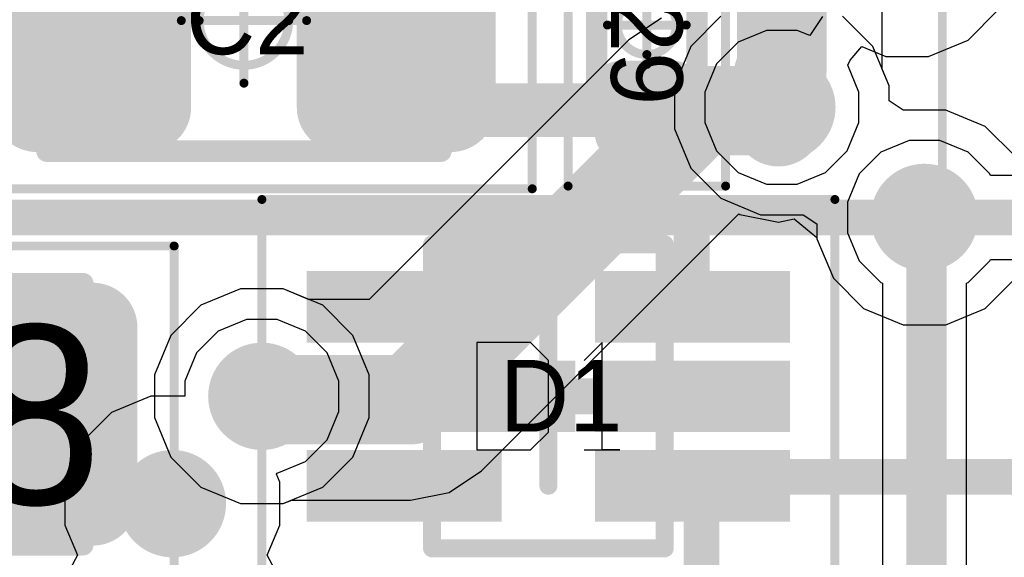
# Model space of a CAD drawing. Header units: millimetres. Extents: x -0.08 to 3.17, y -0.08 to 4.88.
# Tile 251 of 256: x 2.47 to 2.68, y 2.87 to 2.98. Entities that reach past the tile are written whole.
import ezdxf

# ---------------------------------------------------------------- set-up
doc = ezdxf.new("R2010")
doc.units = ezdxf.units.MM
doc.header["$MEASUREMENT"] = 0
for name, color, linetype in [('BottomLayer', 5, 'Continuous'), ('Mechanical13', 56, 'Continuous'), ('Mechanical15', 56, 'Continuous'), ('Mechanical2', 216, 'Continuous'), ('Mechanical7', 56, 'Continuous'), ('MidLayer1', 16, 'Continuous'), ('MidLayer2', 76, 'Continuous'), ('MultiLayer', 9, 'Continuous'), ('TopLayer', 1, 'Continuous'), ('TopPaste', 8, 'Continuous'), ('TopSolder', 216, 'Continuous'), ('ViaHoleLayer', 16, 'Continuous')]:
    doc.layers.add(name, color=color, linetype=linetype)

# ---------------------------------------------------------------- blocks, each defined once
blk = doc.blocks.new('CAP_0805_447')
at = {"layer": 'Mechanical13', "const_width": 0.00472}
for points in [[(0.04331, 0.02874), (-0.04331, 0.02874)], [(-0.04331, 0.02874), (-0.04331, -0.02874)], [(0.04331, 0.02874), (0.04331, -0.02874)], [(0.04331, -0.02874), (-0.04331, -0.02874)]]:
    blk.add_lwpolyline(points, dxfattribs=at)
at = {"layer": 'Mechanical13', "const_width": 0.00236}
for points in [[(-0.04449, 0.02874, 1), (-0.04213, 0.02874, 1)], [(-0.04449, 0.02874, 1), (-0.04213, 0.02874, 1)], [(0.04213, 0.02874, 1), (0.04449, 0.02874, 1)], [(0.04213, 0.02874, 1), (0.04449, 0.02874, 1)], [(-0.04449, -0.02874, 1), (-0.04213, -0.02874, 1)], [(-0.04449, -0.02874, 1), (-0.04213, -0.02874, 1)], [(0.04213, -0.02874, 1), (0.04449, -0.02874, 1)], [(0.04213, -0.02874, 1), (0.04449, -0.02874, 1)]]:
    blk.add_lwpolyline(points, format="xyb", close=True, dxfattribs=at)
at = {"layer": 'Mechanical15', "const_width": 0.00197}
for points in [[(0.06339, 0.03701), (-0.06339, 0.03701)], [(-0.06339, 0.03701), (-0.06339, -0.03701)], [(0.06339, 0.03701), (0.06339, -0.03701)], [(0, 0.01378), (0, -0.01378)], [(0.01378, 0), (-0.01378, 0)], [(0.06339, -0.03701), (-0.06339, -0.03701)]]:
    blk.add_lwpolyline(points, dxfattribs=at)
at = {"layer": 'Mechanical15'}
for points, const_width in [([(-0.06388, 0.03701, 1), (-0.06289, 0.03701, 1)], 0.000984), ([(-0.06388, 0.03701, 1), (-0.06289, 0.03701, 1)], 0.000984), ([(0.06289, 0.03701, 1), (0.06388, 0.03701, 1)], 0.000984), ([(0.06289, 0.03701, 1), (0.06388, 0.03701, 1)], 0.000984), ([(-0.00049, 0.01378, 1), (0.00049, 0.01378, 1)], 0.000984), ([(0.00984, 0, 1), (-0.00984, 0, 1)], 0.00197), ([(-0.01427, 0, 1), (-0.01329, 0, 1)], 0.000984), ([(-0.01033, 0, 1), (-0.00935, 0, 1)], 0.000984), ([(0.00935, 0, 1), (0.01033, 0, 1)], 0.000984), ([(0.01329, 0, 1), (0.01427, 0, 1)], 0.000984), ([(-0.00049, -0.01378, 1), (0.00049, -0.01378, 1)], 0.000984), ([(-0.06388, -0.03701, 1), (-0.06289, -0.03701, 1)], 0.000984), ([(-0.06388, -0.03701, 1), (-0.06289, -0.03701, 1)], 0.000984), ([(0.06289, -0.03701, 1), (0.06388, -0.03701, 1)], 0.000984), ([(0.06289, -0.03701, 1), (0.06388, -0.03701, 1)], 0.000984)]:
    blk.add_lwpolyline(points, format="xyb", close=True, dxfattribs=dict(at, const_width=const_width))
at = {"layer": 'TopLayer', "const_width": 0.00983}
for points in [[(-0.0504, 0.0191, 1), (-0.04057, 0.0191, 1)], [(-0.02636, 0.0191, 1), (-0.01653, 0.0191, 1)], [(0.01653, 0.0191, 1), (0.02636, 0.0191, 1)], [(0.04057, 0.0191, 1), (0.0504, 0.0191, 1)], [(-0.0504, -0.0191, 1), (-0.04057, -0.0191, 1)], [(-0.02636, -0.0191, 1), (-0.01653, -0.0191, 1)], [(0.01653, -0.0191, 1), (0.02636, -0.0191, 1)], [(0.04057, -0.0191, 1), (0.0504, -0.0191, 1)]]:
    blk.add_lwpolyline(points, format="xyb", close=True, dxfattribs=at)
at = {"layer": 'TopLayer'}
for points in [[(-0.02145, 0.02894), (-0.04548, 0.02894), (-0.02145, -0.02894), (-0.04548, -0.02894)], [(0.02145, -0.02894), (0.04548, -0.02894), (0.02145, 0.02894), (0.04548, 0.02894)], [(-0.01161, 0.0191), (-0.05532, 0.0191), (-0.01161, -0.0191), (-0.05532, -0.0191)], [(0.01161, -0.0191), (0.05531, -0.0191), (0.01161, 0.0191), (0.05531, 0.0191)]]:
    blk.add_solid(points, dxfattribs=at)
at = {"layer": 'TopPaste', "const_width": 0.00983}
for points in [[(-0.0504, 0.0191, 1), (-0.04057, 0.0191, 1)], [(-0.02636, 0.0191, 1), (-0.01653, 0.0191, 1)], [(0.01653, 0.0191, 1), (0.02636, 0.0191, 1)], [(0.04057, 0.0191, 1), (0.0504, 0.0191, 1)], [(-0.0504, -0.0191, 1), (-0.04057, -0.0191, 1)], [(-0.02636, -0.0191, 1), (-0.01653, -0.0191, 1)], [(0.01653, -0.0191, 1), (0.02636, -0.0191, 1)], [(0.04057, -0.0191, 1), (0.0504, -0.0191, 1)]]:
    blk.add_lwpolyline(points, format="xyb", close=True, dxfattribs=at)
at = {"layer": 'TopPaste'}
for points in [[(-0.02145, 0.02894), (-0.04548, 0.02894), (-0.02145, -0.02894), (-0.04548, -0.02894)], [(0.02145, -0.02894), (0.04548, -0.02894), (0.02145, 0.02894), (0.04548, 0.02894)], [(-0.01161, 0.0191), (-0.05532, 0.0191), (-0.01161, -0.0191), (-0.05532, -0.0191)], [(0.01161, -0.0191), (0.05531, -0.0191), (0.01161, 0.0191), (0.05531, 0.0191)]]:
    blk.add_solid(points, dxfattribs=at)
at = {"layer": 'TopSolder', "const_width": 0.00983}
for points in [[(-0.0504, 0.0191, 1), (-0.04057, 0.0191, 1)], [(-0.02636, 0.0191, 1), (-0.01653, 0.0191, 1)], [(0.01653, 0.0191, 1), (0.02636, 0.0191, 1)], [(0.04057, 0.0191, 1), (0.0504, 0.0191, 1)], [(-0.0504, -0.0191, 1), (-0.04057, -0.0191, 1)], [(-0.02636, -0.0191, 1), (-0.01653, -0.0191, 1)], [(0.01653, -0.0191, 1), (0.02636, -0.0191, 1)], [(0.04057, -0.0191, 1), (0.0504, -0.0191, 1)]]:
    blk.add_lwpolyline(points, format="xyb", close=True, dxfattribs=at)
at = {"layer": 'TopSolder'}
for points in [[(-0.02145, 0.02894), (-0.04548, 0.02894), (-0.02145, -0.02894), (-0.04548, -0.02894)], [(0.02145, -0.02894), (0.04548, -0.02894), (0.02145, 0.02894), (0.04548, 0.02894)], [(-0.01161, 0.0191), (-0.05532, 0.0191), (-0.01161, -0.0191), (-0.05532, -0.0191)], [(0.01161, -0.0191), (0.05531, -0.0191), (0.01161, 0.0191), (0.05531, 0.0191)]]:
    blk.add_solid(points, dxfattribs=at)
blk = doc.blocks.new('12401598E4_2A_469')
at = {"layer": 'Mechanical15', "const_width": 0.00197}
blk.add_lwpolyline([(-0.21, 0.18504), (0.21, 0.18504)], dxfattribs=at)
blk = doc.blocks.new('SOTFL50P160X62_6N_472')
at = {"layer": 'Mechanical13', "const_width": 0.00394}
for points in [[(-0.02559, -0.03346), (-0.02559, 0.03346)], [(-0.02559, 0.03346), (0.02559, 0.03346)], [(0.02559, -0.03346), (0.02559, 0.03346)], [(-0.02559, -0.03346), (0.02559, -0.03346)]]:
    blk.add_lwpolyline(points, dxfattribs=at)
at = {"layer": 'Mechanical13', "const_width": 0.00197}
for points in [[(-0.02657, 0.03346, 1), (-0.02461, 0.03346, 1)], [(-0.02657, 0.03346, 1), (-0.02461, 0.03346, 1)], [(0.02461, 0.03346, 1), (0.02657, 0.03346, 1)], [(0.02461, 0.03346, 1), (0.02657, 0.03346, 1)], [(-0.02657, -0.03346, 1), (-0.02461, -0.03346, 1)], [(-0.02657, -0.03346, 1), (-0.02461, -0.03346, 1)], [(0.02461, -0.03346, 1), (0.02657, -0.03346, 1)], [(0.02461, -0.03346, 1), (0.02657, -0.03346, 1)]]:
    blk.add_lwpolyline(points, format="xyb", close=True, dxfattribs=at)
at = {"layer": 'Mechanical13'}
blk.add_solid([(-0.02559, 0.015), (-0.005, 0.015), (-0.02559, 0.03346), (-0.005, 0.03346)], dxfattribs=at)
at = {"layer": 'Mechanical15'}
for points, const_width in [([(-0.06299, 0.04331), (0.06299, 0.04331)], 0.00197), ([(-0.06299, -0.04331), (-0.06299, 0.04331)], 0.00197), ([(0.06299, -0.04331), (0.06299, 0.04331)], 0.00197), ([(0, -0.01969), (0, 0.01969)], 0.00394), ([(-0.01969, 0), (0.01969, 0)], 0.00394), ([(-0.06299, -0.04331), (0.06299, -0.04331)], 0.00197)]:
    blk.add_lwpolyline(points, dxfattribs=dict(at, const_width=const_width))
for points, const_width in [([(-0.06348, 0.04331, 1), (-0.0625, 0.04331, 1)], 0.000984), ([(-0.06348, 0.04331, 1), (-0.0625, 0.04331, 1)], 0.000984), ([(0.0625, 0.04331, 1), (0.06348, 0.04331, 1)], 0.000984), ([(0.0625, 0.04331, 1), (0.06348, 0.04331, 1)], 0.000984), ([(-0.00098, 0.01969, 1), (0.00098, 0.01969, 1)], 0.00197), ([(-0.02067, 0, 1), (-0.0187, 0, 1)], 0.00197), ([(0.0187, 0, 1), (0.02067, 0, 1)], 0.00197), ([(-0.00098, -0.01969, 1), (0.00098, -0.01969, 1)], 0.00197), ([(-0.06348, -0.04331, 1), (-0.0625, -0.04331, 1)], 0.000984), ([(-0.06348, -0.04331, 1), (-0.0625, -0.04331, 1)], 0.000984), ([(0.0625, -0.04331, 1), (0.06348, -0.04331, 1)], 0.000984), ([(0.0625, -0.04331, 1), (0.06348, -0.04331, 1)], 0.000984)]:
    blk.add_lwpolyline(points, format="xyb", close=True, dxfattribs=dict(at, const_width=const_width))
at = {"layer": 'Mechanical7'}
for p, q in [((-0.01574, 0.01181), (-0.01574, -0.01181)), ((-0.00394, 0.01181), (-0.01574, 0.01181)), ((0, 0.00787), (-0.00394, 0.01181)), ((0.01181, 0.01181), (0.00787, 0.00787)), ((0.01181, -0.01181), (0.01181, 0.01181)), ((0, -0.00787), (0, 0.00787)), ((-0.00394, -0.01181), (0, -0.00787)), ((-0.01574, -0.01181), (-0.00394, -0.01181)), ((0.00787, -0.01181), (0.01574, -0.01181)), ((0.01574, -0.01181), (0.01181, -0.01181))]:
    blk.add_line(p, q, dxfattribs=at)
at = {"layer": 'TopLayer'}
for points in [[(-0.0122, 0.01378), (-0.0122, 0.02559), (-0.05118, 0.01378), (-0.05118, 0.02559)], [(0.05118, 0.01378), (0.05118, 0.02559), (0.0122, 0.01378), (0.0122, 0.02559)], [(0.00394, -0.00591), (0.00394, 0.00591), (-0.05118, -0.00591), (-0.05118, 0.00591)], [(0.05118, -0.00591), (0.05118, 0.00591), (0.0122, -0.00591), (0.0122, 0.00591)], [(-0.0122, -0.02559), (-0.0122, -0.01378), (-0.05118, -0.02559), (-0.05118, -0.01378)], [(0.05118, -0.02559), (0.05118, -0.01378), (0.0122, -0.02559), (0.0122, -0.01378)]]:
    blk.add_solid(points, dxfattribs=at)
at = {"layer": 'TopPaste'}
for points in [[(-0.0122, 0.01378), (-0.0122, 0.02559), (-0.05118, 0.01378), (-0.05118, 0.02559)], [(0.05118, 0.01378), (0.05118, 0.02559), (0.0122, 0.01378), (0.0122, 0.02559)], [(0.00394, -0.00591), (0.00394, 0.00591), (-0.05118, -0.00591), (-0.05118, 0.00591)], [(0.05118, -0.00591), (0.05118, 0.00591), (0.0122, -0.00591), (0.0122, 0.00591)], [(-0.0122, -0.02559), (-0.0122, -0.01378), (-0.05118, -0.02559), (-0.05118, -0.01378)], [(0.05118, -0.02559), (0.05118, -0.01378), (0.0122, -0.02559), (0.0122, -0.01378)]]:
    blk.add_solid(points, dxfattribs=at)
at = {"layer": 'TopSolder'}
for points in [[(-0.01024, 0.01181), (-0.01024, 0.02756), (-0.05315, 0.01181), (-0.05315, 0.02756)], [(0.05315, 0.01181), (0.05315, 0.02756), (0.01024, 0.01181), (0.01024, 0.02756)], [(0.00591, -0.00787), (0.00591, 0.00787), (-0.05315, -0.00787), (-0.05315, 0.00787)], [(0.05315, -0.00787), (0.05315, 0.00787), (0.01024, -0.00787), (0.01024, 0.00787)], [(-0.01024, -0.02756), (-0.01024, -0.01181), (-0.05315, -0.02756), (-0.05315, -0.01181)], [(0.05315, -0.02756), (0.05315, -0.01181), (0.01024, -0.02756), (0.01024, -0.01181)]]:
    blk.add_solid(points, dxfattribs=at)
blk = doc.blocks.new('RES_0402_516')
at = {"layer": 'Mechanical13', "const_width": 0.00472}
for points in [[(0.02087, 0.01102), (-0.02087, 0.01102)], [(-0.02087, -0.01102), (-0.02087, 0.01102)], [(0.02087, -0.01102), (0.02087, 0.01102)], [(0.02087, -0.01102), (-0.02087, -0.01102)]]:
    blk.add_lwpolyline(points, dxfattribs=at)
at = {"layer": 'Mechanical13', "const_width": 0.00236}
for points in [[(-0.02205, 0.01102, 1), (-0.01969, 0.01102, 1)], [(-0.02205, 0.01102, 1), (-0.01969, 0.01102, 1)], [(0.01969, 0.01102, 1), (0.02205, 0.01102, 1)], [(0.01969, 0.01102, 1), (0.02205, 0.01102, 1)], [(-0.02205, -0.01102, 1), (-0.01969, -0.01102, 1)], [(-0.02205, -0.01102, 1), (-0.01969, -0.01102, 1)], [(0.01969, -0.01102, 1), (0.02205, -0.01102, 1)], [(0.01969, -0.01102, 1), (0.02205, -0.01102, 1)]]:
    blk.add_lwpolyline(points, format="xyb", close=True, dxfattribs=at)
at = {"layer": 'Mechanical15', "const_width": 0.00197}
for points in [[(0.03543, 0.01732), (-0.03543, 0.01732)], [(-0.03543, -0.01732), (-0.03543, 0.01732)], [(0.03543, -0.01732), (0.03543, 0.01732)], [(0, -0.00866), (0, 0.00866)], [(0.00866, 0), (-0.00866, 0)], [(0.03543, -0.01732), (-0.03543, -0.01732)]]:
    blk.add_lwpolyline(points, dxfattribs=at)
at = {"layer": 'Mechanical15'}
for points, const_width in [([(-0.03593, 0.01732, 1), (-0.03494, 0.01732, 1)], 0.000984), ([(-0.03593, 0.01732, 1), (-0.03494, 0.01732, 1)], 0.000984), ([(0.03494, 0.01732, 1), (0.03593, 0.01732, 1)], 0.000984), ([(0.03494, 0.01732, 1), (0.03593, 0.01732, 1)], 0.000984), ([(-0.00049, 0.00866, 1), (0.00049, 0.00866, 1)], 0.000984), ([(0.0065, 0, 1), (-0.0065, 0, 1)], 0.00197), ([(-0.00915, 0, 1), (-0.00817, 0, 1)], 0.000984), ([(-0.00699, 0, 1), (-0.006, 0, 1)], 0.000984), ([(0.006, 0, 1), (0.00699, 0, 1)], 0.000984), ([(0.00817, 0, 1), (0.00915, 0, 1)], 0.000984), ([(-0.00049, -0.00866, 1), (0.00049, -0.00866, 1)], 0.000984), ([(-0.03593, -0.01732, 1), (-0.03494, -0.01732, 1)], 0.000984), ([(-0.03593, -0.01732, 1), (-0.03494, -0.01732, 1)], 0.000984), ([(0.03494, -0.01732, 1), (0.03593, -0.01732, 1)], 0.000984), ([(0.03494, -0.01732, 1), (0.03593, -0.01732, 1)], 0.000984)]:
    blk.add_lwpolyline(points, format="xyb", close=True, dxfattribs=dict(at, const_width=const_width))
at = {"layer": 'TopLayer', "const_width": 0.00552}
for points in [[(-0.02677, 0.0059, 1), (-0.02125, 0.0059, 1)], [(-0.01616, 0.0059, 1), (-0.01064, 0.0059, 1)], [(0.01063, 0.0059, 1), (0.01616, 0.0059, 1)], [(0.02125, 0.0059, 1), (0.02677, 0.0059, 1)], [(-0.02677, -0.0059, 1), (-0.02125, -0.0059, 1)], [(-0.01616, -0.0059, 1), (-0.01064, -0.0059, 1)], [(0.01063, -0.0059, 1), (0.01616, -0.0059, 1)], [(0.02125, -0.0059, 1), (0.02677, -0.0059, 1)]]:
    blk.add_lwpolyline(points, format="xyb", close=True, dxfattribs=at)
at = {"layer": 'TopLayer'}
for points in [[(-0.0134, 0.01142), (-0.02401, 0.01142), (-0.0134, -0.01142), (-0.02401, -0.01142)], [(0.0134, -0.01142), (0.02401, -0.01142), (0.0134, 0.01142), (0.02401, 0.01142)], [(-0.00787, 0.0059), (-0.02953, 0.0059), (-0.00787, -0.0059), (-0.02953, -0.0059)], [(0.00787, -0.0059), (0.02953, -0.0059), (0.00787, 0.0059), (0.02953, 0.0059)]]:
    blk.add_solid(points, dxfattribs=at)
at = {"layer": 'TopPaste', "const_width": 0.00552}
for points in [[(-0.02677, 0.0059, 1), (-0.02125, 0.0059, 1)], [(-0.01616, 0.0059, 1), (-0.01064, 0.0059, 1)], [(0.01063, 0.0059, 1), (0.01616, 0.0059, 1)], [(0.02125, 0.0059, 1), (0.02677, 0.0059, 1)], [(-0.02677, -0.0059, 1), (-0.02125, -0.0059, 1)], [(-0.01616, -0.0059, 1), (-0.01064, -0.0059, 1)], [(0.01063, -0.0059, 1), (0.01616, -0.0059, 1)], [(0.02125, -0.0059, 1), (0.02677, -0.0059, 1)]]:
    blk.add_lwpolyline(points, format="xyb", close=True, dxfattribs=at)
at = {"layer": 'TopPaste'}
for points in [[(-0.0134, 0.01142), (-0.02401, 0.01142), (-0.0134, -0.01142), (-0.02401, -0.01142)], [(0.0134, -0.01142), (0.02401, -0.01142), (0.0134, 0.01142), (0.02401, 0.01142)], [(-0.00787, 0.0059), (-0.02953, 0.0059), (-0.00787, -0.0059), (-0.02953, -0.0059)], [(0.00787, -0.0059), (0.02953, -0.0059), (0.00787, 0.0059), (0.02953, 0.0059)]]:
    blk.add_solid(points, dxfattribs=at)
at = {"layer": 'TopSolder', "const_width": 0.00552}
for points in [[(-0.02677, 0.0059, 1), (-0.02125, 0.0059, 1)], [(-0.01616, 0.0059, 1), (-0.01064, 0.0059, 1)], [(0.01063, 0.0059, 1), (0.01616, 0.0059, 1)], [(0.02125, 0.0059, 1), (0.02677, 0.0059, 1)], [(-0.02677, -0.0059, 1), (-0.02125, -0.0059, 1)], [(-0.01616, -0.0059, 1), (-0.01064, -0.0059, 1)], [(0.01063, -0.0059, 1), (0.01616, -0.0059, 1)], [(0.02125, -0.0059, 1), (0.02677, -0.0059, 1)]]:
    blk.add_lwpolyline(points, format="xyb", close=True, dxfattribs=at)
at = {"layer": 'TopSolder'}
for points in [[(-0.0134, 0.01142), (-0.02401, 0.01142), (-0.0134, -0.01142), (-0.02401, -0.01142)], [(0.0134, -0.01142), (0.02401, -0.01142), (0.0134, 0.01142), (0.02401, 0.01142)], [(-0.00787, 0.0059), (-0.02953, 0.0059), (-0.00787, -0.0059), (-0.02953, -0.0059)], [(0.00787, -0.0059), (0.02953, -0.0059), (0.00787, 0.0059), (0.02953, 0.0059)]]:
    blk.add_solid(points, dxfattribs=at)
blk = doc.blocks.new('CAP_0805_531')
at = {"layer": 'Mechanical13', "const_width": 0.00472}
for points in [[(-0.04331, 0.02874), (0.04331, 0.02874)], [(-0.04331, -0.02874), (-0.04331, 0.02874)], [(0.04331, -0.02874), (0.04331, 0.02874)], [(-0.04331, -0.02874), (0.04331, -0.02874)]]:
    blk.add_lwpolyline(points, dxfattribs=at)
at = {"layer": 'Mechanical13', "const_width": 0.00236}
for points in [[(-0.04449, 0.02874, 1), (-0.04213, 0.02874, 1)], [(-0.04449, 0.02874, 1), (-0.04213, 0.02874, 1)], [(0.04213, 0.02874, 1), (0.04449, 0.02874, 1)], [(0.04213, 0.02874, 1), (0.04449, 0.02874, 1)], [(-0.04449, -0.02874, 1), (-0.04213, -0.02874, 1)], [(-0.04449, -0.02874, 1), (-0.04213, -0.02874, 1)], [(0.04213, -0.02874, 1), (0.04449, -0.02874, 1)], [(0.04213, -0.02874, 1), (0.04449, -0.02874, 1)]]:
    blk.add_lwpolyline(points, format="xyb", close=True, dxfattribs=at)
at = {"layer": 'Mechanical15', "const_width": 0.00197}
for points in [[(-0.06339, 0.03701), (0.06339, 0.03701)], [(-0.06339, -0.03701), (-0.06339, 0.03701)], [(0.06339, -0.03701), (0.06339, 0.03701)], [(0, -0.01378), (0, 0.01378)], [(-0.01378, 0), (0.01378, 0)], [(-0.06339, -0.03701), (0.06339, -0.03701)]]:
    blk.add_lwpolyline(points, dxfattribs=at)
at = {"layer": 'Mechanical15'}
for points, const_width in [([(-0.06388, 0.03701, 1), (-0.06289, 0.03701, 1)], 0.000984), ([(-0.06388, 0.03701, 1), (-0.06289, 0.03701, 1)], 0.000984), ([(0.06289, 0.03701, 1), (0.06388, 0.03701, 1)], 0.000984), ([(0.06289, 0.03701, 1), (0.06388, 0.03701, 1)], 0.000984), ([(-0.00049, 0.01378, 1), (0.00049, 0.01378, 1)], 0.000984), ([(0.00984, 0, 1), (-0.00984, 0, 1)], 0.00197), ([(-0.01427, 0, 1), (-0.01329, 0, 1)], 0.000984), ([(-0.01033, 0, 1), (-0.00935, 0, 1)], 0.000984), ([(0.00935, 0, 1), (0.01033, 0, 1)], 0.000984), ([(0.01329, 0, 1), (0.01427, 0, 1)], 0.000984), ([(-0.00049, -0.01378, 1), (0.00049, -0.01378, 1)], 0.000984), ([(-0.06388, -0.03701, 1), (-0.06289, -0.03701, 1)], 0.000984), ([(-0.06388, -0.03701, 1), (-0.06289, -0.03701, 1)], 0.000984), ([(0.06289, -0.03701, 1), (0.06388, -0.03701, 1)], 0.000984), ([(0.06289, -0.03701, 1), (0.06388, -0.03701, 1)], 0.000984)]:
    blk.add_lwpolyline(points, format="xyb", close=True, dxfattribs=dict(at, const_width=const_width))
at = {"layer": 'TopLayer', "const_width": 0.00983}
for points in [[(-0.0504, 0.0191, 1), (-0.04057, 0.0191, 1)], [(-0.02636, 0.0191, 1), (-0.01653, 0.0191, 1)], [(0.01653, 0.0191, 1), (0.02636, 0.0191, 1)], [(0.04057, 0.0191, 1), (0.0504, 0.0191, 1)], [(-0.0504, -0.0191, 1), (-0.04057, -0.0191, 1)], [(-0.02636, -0.0191, 1), (-0.01653, -0.0191, 1)], [(0.01653, -0.0191, 1), (0.02636, -0.0191, 1)], [(0.04057, -0.0191, 1), (0.0504, -0.0191, 1)]]:
    blk.add_lwpolyline(points, format="xyb", close=True, dxfattribs=at)
at = {"layer": 'TopLayer'}
for points in [[(-0.02145, 0.02894), (-0.04548, 0.02894), (-0.02145, -0.02894), (-0.04548, -0.02894)], [(0.02145, -0.02894), (0.04548, -0.02894), (0.02145, 0.02894), (0.04548, 0.02894)], [(-0.01161, 0.0191), (-0.05532, 0.0191), (-0.01161, -0.0191), (-0.05532, -0.0191)], [(0.01161, -0.0191), (0.05532, -0.0191), (0.01161, 0.0191), (0.05532, 0.0191)]]:
    blk.add_solid(points, dxfattribs=at)
at = {"layer": 'TopPaste', "const_width": 0.00983}
for points in [[(-0.0504, 0.0191, 1), (-0.04057, 0.0191, 1)], [(-0.02636, 0.0191, 1), (-0.01653, 0.0191, 1)], [(0.01653, 0.0191, 1), (0.02636, 0.0191, 1)], [(0.04057, 0.0191, 1), (0.0504, 0.0191, 1)], [(-0.0504, -0.0191, 1), (-0.04057, -0.0191, 1)], [(-0.02636, -0.0191, 1), (-0.01653, -0.0191, 1)], [(0.01653, -0.0191, 1), (0.02636, -0.0191, 1)], [(0.04057, -0.0191, 1), (0.0504, -0.0191, 1)]]:
    blk.add_lwpolyline(points, format="xyb", close=True, dxfattribs=at)
at = {"layer": 'TopPaste'}
for points in [[(-0.02145, 0.02894), (-0.04548, 0.02894), (-0.02145, -0.02894), (-0.04548, -0.02894)], [(0.02145, -0.02894), (0.04548, -0.02894), (0.02145, 0.02894), (0.04548, 0.02894)], [(-0.01161, 0.0191), (-0.05532, 0.0191), (-0.01161, -0.0191), (-0.05532, -0.0191)], [(0.01161, -0.0191), (0.05532, -0.0191), (0.01161, 0.0191), (0.05532, 0.0191)]]:
    blk.add_solid(points, dxfattribs=at)
at = {"layer": 'TopSolder', "const_width": 0.00983}
for points in [[(-0.0504, 0.0191, 1), (-0.04057, 0.0191, 1)], [(-0.02636, 0.0191, 1), (-0.01653, 0.0191, 1)], [(0.01653, 0.0191, 1), (0.02636, 0.0191, 1)], [(0.04057, 0.0191, 1), (0.0504, 0.0191, 1)], [(-0.0504, -0.0191, 1), (-0.04057, -0.0191, 1)], [(-0.02636, -0.0191, 1), (-0.01653, -0.0191, 1)], [(0.01653, -0.0191, 1), (0.02636, -0.0191, 1)], [(0.04057, -0.0191, 1), (0.0504, -0.0191, 1)]]:
    blk.add_lwpolyline(points, format="xyb", close=True, dxfattribs=at)
at = {"layer": 'TopSolder'}
for points in [[(-0.02145, 0.02894), (-0.04548, 0.02894), (-0.02145, -0.02894), (-0.04548, -0.02894)], [(0.02145, -0.02894), (0.04548, -0.02894), (0.02145, 0.02894), (0.04548, 0.02894)], [(-0.01161, 0.0191), (-0.05532, 0.0191), (-0.01161, -0.0191), (-0.05532, -0.0191)], [(0.01161, -0.0191), (0.05532, -0.0191), (0.01161, 0.0191), (0.05532, 0.0191)]]:
    blk.add_solid(points, dxfattribs=at)

msp = doc.modelspace()

# ---------------------------------------------------------------- linework, layer by layer
at = {"layer": 'BottomLayer'}
for p, q in [((2.65608, 2.97359), (2.65608, 3.0284)), ((2.60753, 2.98481), (2.60037, 2.98002)), ((2.60037, 2.98002), (2.54325, 2.9229)), ((2.65763, 2.96986), (2.65608, 2.97359)), ((2.65763, 2.96659), (2.65763, 2.96986)), ((2.66066, 2.96457), (2.65763, 2.96659)), ((2.67005, 2.96457), (2.66066, 2.96457)), ((2.67874, 2.96097), (2.67005, 2.96457)), ((2.68538, 2.95433), (2.67874, 2.96097)), ((2.56801, 2.88521), (2.62455, 2.94176)), ((2.62455, 2.94176), (2.6248, 2.94159)), ((2.6248, 2.94159), (2.63325, 2.93991)), ((2.63325, 2.93991), (2.63673, 2.9406)), ((2.63673, 2.9406), (2.64173, 2.9365)), ((2.64173, 2.9365), (2.64173, 2.93625)), ((2.64173, 2.93625), (2.64533, 2.92756)), ((2.64533, 2.92756), (2.65197, 2.92092)), ((2.67874, 2.92092), (2.68538, 2.92756)), ((2.51499, 2.9252), (2.5063, 2.9216)), ((2.52438, 2.9252), (2.51499, 2.9252)), ((2.52993, 2.9229), (2.52438, 2.9252)), ((2.54325, 2.9229), (2.52993, 2.9229)), ((2.5063, 2.9216), (2.49966, 2.91496)), ((2.65197, 2.92092), (2.66066, 2.91732)), ((2.67005, 2.91732), (2.67874, 2.92092)), ((2.66066, 2.91732), (2.67005, 2.91732)), ((2.49966, 2.91496), (2.49606, 2.90627)), ((2.49606, 2.90627), (2.49606, 2.89688)), ((2.49606, 2.89688), (2.49966, 2.88819)), ((2.49966, 2.88819), (2.5063, 2.88155)), ((2.56085, 2.88042), (2.56801, 2.88521)), ((2.5063, 2.88155), (2.51499, 2.87795)), ((2.5524, 2.87874), (2.56085, 2.88042)), ((2.51499, 2.87795), (2.52438, 2.87795)), ((2.52438, 2.87795), (2.52629, 2.87874)), ((2.52629, 2.87874), (2.5524, 2.87874))]:
    msp.add_line(p, q, dxfattribs=at)
at = {"layer": 'BottomLayer', "const_width": 0.01969}
for points in [[(2.634, 2.97304), (2.634, 3.03755)], [(2.63325, 2.96199), (2.63325, 2.97228)], [(2.63325, 2.96441), (2.634, 2.96516)], [(2.5524, 2.90082), (2.61598, 2.96441)], [(2.61598, 2.96441), (2.63325, 2.96441)], [(2.51968, 2.90157), (2.52044, 2.90082)], [(2.52044, 2.90082), (2.5524, 2.90082)]]:
    msp.add_lwpolyline(points, dxfattribs=at)
at = {"layer": 'BottomLayer'}
for points, const_width in [([(2.62833, 2.97228, 1), (2.63817, 2.97228, 1)], 0.00984), ([(2.62908, 2.97304, 1), (2.63892, 2.97304, 1)], 0.00984), ([(2.6281, 2.96516, 1), (2.63991, 2.96516, 1)], 0.01181), ([(2.62908, 2.96516, 1), (2.63892, 2.96516, 1)], 0.00984), ([(2.61106, 2.96441, 1), (2.6209, 2.96441, 1)], 0.00984), ([(2.61106, 2.96441, 1), (2.6209, 2.96441, 1)], 0.00984), ([(2.62833, 2.96441, 1), (2.63817, 2.96441, 1)], 0.00984), ([(2.62833, 2.96441, 1), (2.63817, 2.96441, 1)], 0.00984), ([(2.62833, 2.96199, 1), (2.63817, 2.96199, 1)], 0.00984), ([(2.65945, 2.94094, 1), (2.67126, 2.94094, 1)], 0.01181), ([(2.51378, 2.90157, 1), (2.52559, 2.90157, 1)], 0.01181), ([(2.51476, 2.90157, 1), (2.52461, 2.90157, 1)], 0.00984), ([(2.51552, 2.90082, 1), (2.52536, 2.90082, 1)], 0.00984), ([(2.51552, 2.90082, 1), (2.52536, 2.90082, 1)], 0.00984), ([(2.54748, 2.90082, 1), (2.55732, 2.90082, 1)], 0.00984), ([(2.54748, 2.90082, 1), (2.55732, 2.90082, 1)], 0.00984), ([(2.49409, 2.87795, 1), (2.50591, 2.87795, 1)], 0.01181)]:
    msp.add_lwpolyline(points, format="xyb", close=True, dxfattribs=dict(at, const_width=const_width))
at = {"layer": 'MidLayer1'}
for p, q in [((2.62062, 2.98519), (2.61398, 2.97854)), ((2.65403, 2.97854), (2.64738, 2.98519)), ((2.61398, 2.97854), (2.61038, 2.96986)), ((2.65763, 2.96986), (2.65403, 2.97854)), ((2.61038, 2.96986), (2.61038, 2.96046)), ((2.65763, 2.96659), (2.65763, 2.96986)), ((2.66066, 2.96457), (2.65763, 2.96659)), ((2.67005, 2.96457), (2.66066, 2.96457)), ((2.67874, 2.96097), (2.67005, 2.96457)), ((2.61038, 2.96046), (2.61398, 2.95178)), ((2.68538, 2.95433), (2.67874, 2.96097)), ((2.61398, 2.95178), (2.62062, 2.94514)), ((2.62062, 2.94514), (2.6293, 2.94154)), ((2.6293, 2.94154), (2.6387, 2.94154)), ((2.6387, 2.94154), (2.64173, 2.93951)), ((2.64173, 2.93951), (2.64173, 2.93625)), ((2.64173, 2.93625), (2.64533, 2.92756)), ((2.64533, 2.92756), (2.65197, 2.92092)), ((2.67874, 2.92092), (2.68538, 2.92756)), ((2.51499, 2.9252), (2.5063, 2.9216)), ((2.52438, 2.9252), (2.51499, 2.9252)), ((2.53307, 2.9216), (2.52438, 2.9252)), ((2.5063, 2.9216), (2.49966, 2.91496)), ((2.53971, 2.91496), (2.53307, 2.9216)), ((2.65197, 2.92092), (2.66066, 2.91732)), ((2.67005, 2.91732), (2.67874, 2.92092)), ((2.66066, 2.91732), (2.67005, 2.91732)), ((2.49966, 2.91496), (2.49606, 2.90627)), ((2.54331, 2.90627), (2.53971, 2.91496)), ((2.49606, 2.90627), (2.49606, 2.89688)), ((2.54331, 2.89688), (2.54331, 2.90627)), ((2.49606, 2.89688), (2.49966, 2.88819)), ((2.53971, 2.88819), (2.54331, 2.89688)), ((2.49966, 2.88819), (2.5063, 2.88155)), ((2.53307, 2.88155), (2.53971, 2.88819)), ((2.5063, 2.88155), (2.51499, 2.87795)), ((2.52438, 2.87795), (2.53307, 2.88155)), ((2.51499, 2.87795), (2.52438, 2.87795))]:
    msp.add_line(p, q, dxfattribs=at)
at = {"layer": 'MidLayer1', "const_width": 0.01181}
for points in [[(2.6281, 2.96516, 1), (2.63991, 2.96516, 1)], [(2.65945, 2.94094, 1), (2.67126, 2.94094, 1)], [(2.51378, 2.90157, 1), (2.52559, 2.90157, 1)], [(2.49409, 2.87795, 1), (2.50591, 2.87795, 1)]]:
    msp.add_lwpolyline(points, format="xyb", close=True, dxfattribs=at)
at = {"layer": 'MidLayer2'}
for p, q in [((2.67494, 2.97997), (2.68159, 2.98662)), ((2.64297, 2.98518), (2.64014, 2.98094)), ((2.63064, 2.98209), (2.62441, 2.97951)), ((2.63737, 2.98209), (2.63064, 2.98209)), ((2.64014, 2.98094), (2.63737, 2.98209)), ((2.62441, 2.97951), (2.61965, 2.97475)), ((2.66626, 2.97638), (2.67494, 2.97997)), ((2.64903, 2.97553), (2.65163, 2.97854)), ((2.65163, 2.97854), (2.65686, 2.97638)), ((2.61965, 2.97475), (2.61707, 2.96853)), ((2.64849, 2.97444), (2.64903, 2.97553)), ((2.65093, 2.96853), (2.64849, 2.97444)), ((2.65686, 2.97638), (2.66626, 2.97638)), ((2.61707, 2.96853), (2.61707, 2.96179)), ((2.65093, 2.96179), (2.65093, 2.96853)), ((2.61707, 2.96179), (2.61965, 2.95557)), ((2.64835, 2.95557), (2.65093, 2.96179)), ((2.66199, 2.95787), (2.65576, 2.9553)), ((2.66872, 2.95787), (2.66199, 2.95787)), ((2.67494, 2.9553), (2.66872, 2.95787)), ((2.61965, 2.95557), (2.62441, 2.95081)), ((2.64359, 2.95081), (2.64835, 2.95557)), ((2.65576, 2.9553), (2.651, 2.95053)), ((2.67971, 2.95053), (2.67494, 2.9553)), ((2.62441, 2.95081), (2.63064, 2.94823)), ((2.63737, 2.94823), (2.64359, 2.95081)), ((2.651, 2.95053), (2.64843, 2.94431)), ((2.67985, 2.95018), (2.67971, 2.95053)), ((2.71591, 2.95018), (2.67985, 2.95018)), ((2.63064, 2.94823), (2.63737, 2.94823)), ((2.64843, 2.94431), (2.64843, 2.93758)), ((2.64843, 2.93758), (2.651, 2.93136)), ((2.651, 2.93136), (2.65576, 2.92659)), ((2.67494, 2.92659), (2.67971, 2.93136)), ((2.67971, 2.93136), (2.67985, 2.93171)), ((2.67985, 2.93171), (2.71209, 2.93171)), ((2.65576, 2.92659), (2.65612, 2.92645)), ((2.65612, 2.92645), (2.65612, 2.84201)), ((2.67459, 2.92645), (2.67494, 2.92659)), ((2.67459, 2.83819), (2.67459, 2.92645)), ((2.51632, 2.9185), (2.5101, 2.91593)), ((2.52305, 2.9185), (2.51632, 2.9185)), ((2.52927, 2.91593), (2.52305, 2.9185)), ((2.5101, 2.91593), (2.50533, 2.91116)), ((2.53404, 2.91116), (2.52927, 2.91593)), ((2.50533, 2.91116), (2.50276, 2.90494)), ((2.53661, 2.90494), (2.53404, 2.91116)), ((2.50276, 2.90494), (2.50276, 2.90157)), ((2.53661, 2.89821), (2.53661, 2.90494)), ((2.4953, 2.90157), (2.48662, 2.89798)), ((2.50276, 2.90157), (2.4953, 2.90157)), ((2.48662, 2.89798), (2.47997, 2.89133)), ((2.53404, 2.89199), (2.53661, 2.89821)), ((2.47997, 2.89133), (2.47638, 2.88265)), ((2.52927, 2.88722), (2.53404, 2.89199)), ((2.52305, 2.88465), (2.52927, 2.88722)), ((2.52289, 2.88441), (2.52305, 2.88465)), ((2.52362, 2.88265), (2.52289, 2.88441)), ((2.47638, 2.88265), (2.47638, 2.87325)), ((2.52362, 2.87325), (2.52362, 2.88265)), ((2.47638, 2.87325), (2.47914, 2.86659)), ((2.52086, 2.86659), (2.52362, 2.87325)), ((2.47914, 2.86659), (2.47642, 2.86159)), ((2.52358, 2.86159), (2.52086, 2.86659))]:
    msp.add_line(p, q, dxfattribs=at)
for points, const_width in [([(2.6281, 2.96516, 1), (2.63991, 2.96516, 1)], 0.01181), ([(2.65945, 2.94094, 1), (2.67126, 2.94094, 1)], 0.01181), ([(2.66339, 2.94094, 1), (2.66732, 2.94094, 1)], 0.00394), ([(2.66339, 2.94094, 1), (2.66732, 2.94094, 1)], 0.00394), ([(2.51378, 2.90157, 1), (2.52559, 2.90157, 1)], 0.01181), ([(2.49409, 2.87795, 1), (2.50591, 2.87795, 1)], 0.01181)]:
    msp.add_lwpolyline(points, format="xyb", close=True, dxfattribs=dict(at, const_width=const_width))
at = {"layer": 'MidLayer2', "const_width": 0.00787}
for points in [[(2.66535, 2.83819), (2.66535, 2.94094)], [(2.66535, 2.94094), (2.71591, 2.94094)]]:
    msp.add_lwpolyline(points, dxfattribs=at)
at = {"layer": 'MultiLayer', "const_width": 0.01181}
for points in [[(2.6281, 2.96516, 1), (2.63991, 2.96516, 1)], [(2.65945, 2.94094, 1), (2.67126, 2.94094, 1)], [(2.51378, 2.90157, 1), (2.52559, 2.90157, 1)], [(2.49409, 2.87795, 1), (2.50591, 2.87795, 1)]]:
    msp.add_lwpolyline(points, format="xyb", close=True, dxfattribs=at)
at = {"layer": 'TopLayer'}
for points, const_width in [([(2.44094, 2.98032), (2.47047, 2.98032)], 0.00787), ([(2.47047, 2.98032), (2.48622, 2.96457)], 0.00787), ([(2.55315, 2.96457), (2.60433, 2.96457)], 0.01181), ([(2.60433, 2.96457), (2.60463, 2.96486)], 0.01181), ([(2.60463, 2.96486), (2.63371, 2.96486)], 0.01181), ([(2.63371, 2.96486), (2.634, 2.96516)], 0.01181), ([(2.37815, 2.94094), (2.61417, 2.94094)], 0.00787), ([(2.61417, 2.92146), (2.61417, 2.94094)], 0.00787), ([(2.61417, 2.94094), (2.66535, 2.94094)], 0.00787), ([(2.61417, 2.92146), (2.61437, 2.92126)], 0.00787), ([(2.51968, 2.90157), (2.5975, 2.90157)], 0.00787), ([(2.61437, 2.88189), (2.61634, 2.87992)], 0.00787), ([(2.61634, 2.88386), (2.69961, 2.88386)], 0.00787), ([(2.47539, 2.87402), (2.47933, 2.87795)], 0.01181), ([(2.47933, 2.87795), (2.5, 2.87795)], 0.01181), ([(2.61634, 2.84812), (2.61634, 2.87992)], 0.00787)]:
    msp.add_lwpolyline(points, dxfattribs=dict(at, const_width=const_width))
for points, const_width in [([(2.4685, 2.98032, 1), (2.47244, 2.98032, 1)], 0.00394), ([(2.4685, 2.98032, 1), (2.47244, 2.98032, 1)], 0.00394), ([(2.6281, 2.96516, 1), (2.63991, 2.96516, 1)], 0.01181), ([(2.5502, 2.96457, 1), (2.5561, 2.96457, 1)], 0.00591), ([(2.60138, 2.96457, 1), (2.60728, 2.96457, 1)], 0.00591), ([(2.60138, 2.96457, 1), (2.60728, 2.96457, 1)], 0.00591), ([(2.60168, 2.96486, 1), (2.60758, 2.96486, 1)], 0.00591), ([(2.60168, 2.96486, 1), (2.60758, 2.96486, 1)], 0.00591), ([(2.63075, 2.96486, 1), (2.63666, 2.96486, 1)], 0.00591), ([(2.63075, 2.96486, 1), (2.63666, 2.96486, 1)], 0.00591), ([(2.63105, 2.96516, 1), (2.63696, 2.96516, 1)], 0.00591), ([(2.48425, 2.96457, 1), (2.48819, 2.96457, 1)], 0.00394), ([(2.65945, 2.94094, 1), (2.67126, 2.94094, 1)], 0.01181), ([(2.6122, 2.94094, 1), (2.61614, 2.94094, 1)], 0.00394), ([(2.6122, 2.94094, 1), (2.61614, 2.94094, 1)], 0.00394), ([(2.6122, 2.94094, 1), (2.61614, 2.94094, 1)], 0.00394), ([(2.66339, 2.94094, 1), (2.66732, 2.94094, 1)], 0.00394), ([(2.6122, 2.92146, 1), (2.61614, 2.92146, 1)], 0.00394), ([(2.6122, 2.92146, 1), (2.61614, 2.92146, 1)], 0.00394), ([(2.6124, 2.92126, 1), (2.61634, 2.92126, 1)], 0.00394), ([(2.51378, 2.90157, 1), (2.52559, 2.90157, 1)], 0.01181), ([(2.51772, 2.90157, 1), (2.52165, 2.90157, 1)], 0.00394), ([(2.59553, 2.90157, 1), (2.59947, 2.90157, 1)], 0.00394), ([(2.49409, 2.87795, 1), (2.50591, 2.87795, 1)], 0.01181), ([(2.6124, 2.88189, 1), (2.61634, 2.88189, 1)], 0.00394), ([(2.61437, 2.88386, 1), (2.61831, 2.88386, 1)], 0.00394), ([(2.47638, 2.87795, 1), (2.48228, 2.87795, 1)], 0.00591), ([(2.47638, 2.87795, 1), (2.48228, 2.87795, 1)], 0.00591), ([(2.49705, 2.87795, 1), (2.50295, 2.87795, 1)], 0.00591), ([(2.61437, 2.87992, 1), (2.61831, 2.87992, 1)], 0.00394), ([(2.61437, 2.87992, 1), (2.61831, 2.87992, 1)], 0.00394), ([(2.47244, 2.87402, 1), (2.47835, 2.87402, 1)], 0.00591)]:
    msp.add_lwpolyline(points, format="xyb", close=True, dxfattribs=dict(at, const_width=const_width))
at = {"layer": 'ViaHoleLayer', "const_width": 0.00591}
for points in [[(2.63105, 2.96516, 1), (2.63696, 2.96516, 1)], [(2.6624, 2.94094, 1), (2.66831, 2.94094, 1)], [(2.51673, 2.90157, 1), (2.52264, 2.90157, 1)], [(2.49705, 2.87795, 1), (2.50295, 2.87795, 1)]]:
    msp.add_lwpolyline(points, format="xyb", close=True, dxfattribs=at)

# ---------------------------------------------------------------- block references
for name, p, rotation in [('12401598E4_2A_469', (2.85433, 2.91339), 90), ('RES_0402_516', (2.60433, 2.98327), 270), ('CAP_0805_447', (2.43701, 2.89764), 180)]:
    msp.add_blockref(name, p, dxfattribs=dict(rotation=rotation))
for name, p in [('CAP_0805_531', (2.51575, 2.98425)), ('SOTFL50P160X62_6N_472', (2.58268, 2.90157))]:
    msp.add_blockref(name, p)

# ---------------------------------------------------------------- texts
at = {"layer": 'Mechanical2'}
msp.add_text('R29', height=0.015748, rotation=270, dxfattribs=at).set_placement((2.59646, 3.00426))
for s, height, p in [('C2', 0.015748, (2.50302, 2.97684)), ('C18', 0.03937, (2.38802, 2.87784)), ('D1', 0.015748, (2.57202, 2.89384))]:
    msp.add_text(s, height=height, dxfattribs=at).set_placement(p)

doc.saveas('drawing.dxf')
